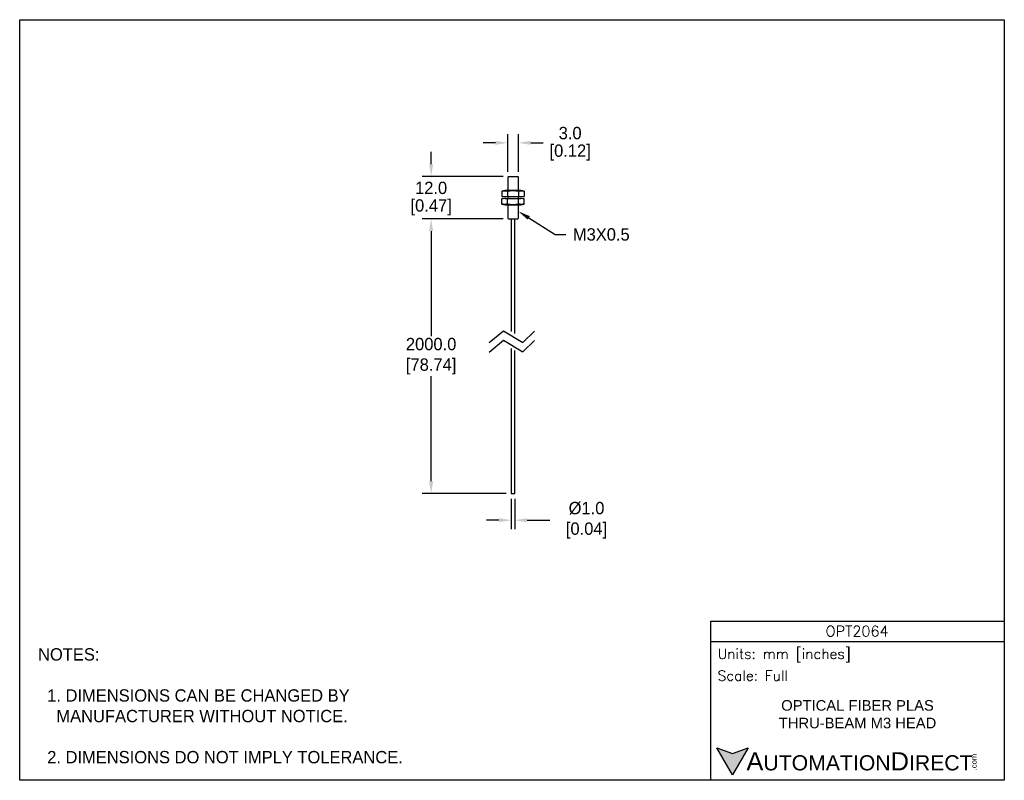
# Model space of a CAD drawing. Header units: inches. Extents: x 0 to 279, y 0 to 216.
import ezdxf
from ezdxf import colors
from ezdxf.entities.mleader import LeaderData, LeaderLine
from ezdxf.math import Vec2, Vec3

# ---------------------------------------------------------------- set-up
doc = ezdxf.new("R2010")
doc.units = ezdxf.units.IN
doc.header["$LTSCALE"] = 10
doc.header["$MEASUREMENT"] = 0
doc.layers.add('DIMENSIONS', color=140, linetype='Continuous')
doc.layers.add('TEXT', color=140, linetype='Continuous')
doc.styles.add('ROMANS', font='romans.shx')
doc.styles.add('型式1', font='txt')
doc.dimstyles.get("Standard").update_dxf_attribs({"dimtxt": 3.5, "dimasz": 3.5, "dimexe": 2.5, "dimexo": 1.5, "dimgap": 1, "dimtad": 0, "dimtih": 1, "dimtoh": 1, "dimdec": 1, "dimzin": 0, "dimdsep": 46, "dimtxsty": 'Standard', "dimcen": 0, "dimadec": 0, "dimazin": 0, "dimtfac": 1, "dimtdec": 1, "dimtofl": 0, "dimtmove": 0, "dimatfit": 3, "dimfxl": 1, "dimtolj": 1, "dimtzin": 0, "dimarcsym": 0})

# ---------------------------------------------------------------- blocks, each defined once
blk = doc.blocks.new('*D0')
at = {"layer": 'DEFPOINTS', "color": 0, "transparency": 16777216}
for p in [(139.5, 81.39), (140.5, 81.39), (140.5, 73.83)]:
    blk.add_point(p, dxfattribs=at)
at = {"layer": 'DIMENSIONS', "color": 0, "lineweight": -2, "transparency": 16777216}
for p, q in [((139.5, 79.89), (139.5, 71.33)), ((140.5, 79.89), (140.5, 71.33)), ((136, 73.83), (132.5, 73.83)), ((144, 73.83), (150.44, 73.83))]:
    blk.add_line(p, q, dxfattribs=at)
at = {"layer": 'DIMENSIONS', "color": 0, "transparency": 16777216}
for points in [[(136, 74.41), (136, 73.25), (139.5, 73.83)], [(144, 74.41), (144, 73.25), (140.5, 73.83)]]:
    blk.add_solid(points, dxfattribs=at)
at = {"layer": 'DIMENSIONS', "color": 0, "transparency": 16777216, "insert": (160.19, 73.83), "char_height": 3.5, "attachment_point": 5}
blk.add_mtext('\\A1; %%C1.0\\P [0.04]', dxfattribs=at)
blk = doc.blocks.new('*D1')
at = {"layer": 'DEFPOINTS', "color": 0, "transparency": 16777216}
for p in [(116.75, 159.39), (138.7, 159.39), (139.5, 81.39)]:
    blk.add_point(p, dxfattribs=at)
at = {"layer": 'DIMENSIONS', "color": 0, "lineweight": -2, "transparency": 16777216}
for p, q in [((137.2, 159.39), (114.25, 159.39)), ((116.75, 155.89), (116.75, 126.05)), ((116.75, 84.89), (116.75, 114.72)), ((138, 81.39), (114.25, 81.39))]:
    blk.add_line(p, q, dxfattribs=at)
at = {"layer": 'DIMENSIONS', "color": 0, "transparency": 16777216}
for points in [[(116.17, 155.89), (117.33, 155.89), (116.75, 159.39)], [(116.17, 84.89), (117.33, 84.89), (116.75, 81.39)]]:
    blk.add_solid(points, dxfattribs=at)
at = {"layer": 'DIMENSIONS', "color": 0, "transparency": 16777216, "insert": (116.75, 120.39), "char_height": 3.5, "attachment_point": 5}
blk.add_mtext('\\A1;2000.0\\P[78.74]', dxfattribs=at)
blk = doc.blocks.new('*D2')
at = {"layer": 'DEFPOINTS', "color": 0, "transparency": 16777216}
for p in [(116.75, 171.39), (138.7, 171.39), (138.7, 159.39)]:
    blk.add_point(p, dxfattribs=at)
at = {"layer": 'DIMENSIONS', "color": 0, "lineweight": -2, "transparency": 16777216}
for p, q in [((116.75, 174.89), (116.75, 178.39)), ((137.2, 171.39), (114.25, 171.39)), ((137.2, 159.39), (114.25, 159.39)), ((116.75, 155.89), (116.75, 152.39))]:
    blk.add_line(p, q, dxfattribs=at)
at = {"layer": 'DIMENSIONS', "color": 0, "transparency": 16777216}
for points in [[(116.17, 174.89), (117.33, 174.89), (116.75, 171.39)], [(116.17, 155.89), (117.33, 155.89), (116.75, 159.39)]]:
    blk.add_solid(points, dxfattribs=at)
at = {"layer": 'DIMENSIONS', "color": 0, "transparency": 16777216, "char_height": 3.5, "attachment_point": 5}
for s, insert in [('\\A1;12.0', (116.75, 168.14)), ('\\A1;[0.47]', (116.75, 162.64))]:
    blk.add_mtext(s, dxfattribs=dict(at, insert=insert))
blk = doc.blocks.new('*D3')
at = {"layer": 'DEFPOINTS', "color": 0, "transparency": 16777216}
for p in [(141.5, 180.95), (138.5, 171.19), (141.5, 171.19)]:
    blk.add_point(p, dxfattribs=at)
at = {"layer": 'DIMENSIONS', "color": 0, "lineweight": -2, "transparency": 16777216}
for p, q in [((138.5, 172.69), (138.5, 183.45)), ((141.5, 172.69), (141.5, 183.45)), ((135, 180.95), (131.5, 180.95)), ((145, 180.95), (148.5, 180.95))]:
    blk.add_line(p, q, dxfattribs=at)
at = {"layer": 'DIMENSIONS', "color": 0, "transparency": 16777216}
for points in [[(135, 181.53), (135, 180.37), (138.5, 180.95)], [(145, 181.53), (145, 180.37), (141.5, 180.95)]]:
    blk.add_solid(points, dxfattribs=at)
at = {"layer": 'DIMENSIONS', "color": 0, "transparency": 16777216, "char_height": 3.5, "attachment_point": 5}
for s, insert in [('\\A1;3.0', (156.2, 183.7)), ('\\A1;[0.12]', (156.2, 178.2))]:
    blk.add_mtext(s, dxfattribs=dict(at, insert=insert))

msp = doc.modelspace()

# ---------------------------------------------------------------- hatches: boundary and pattern name
at = {"layer": 'TEXT'}
msp.add_hatch(color=256, dxfattribs=at).paths.add_polyline_path([(206.74, 9.21), (202.31, 7.59), (197.87, 9.21), (202.31, 1.53)])

# ---------------------------------------------------------------- linework, layer by layer
for p, q in [((138.7, 171.39), (138.5, 171.19)), ((138.5, 171.19), (138.5, 167.39)), ((138.7, 171.39), (141.3, 171.39)), ((141.5, 171.19), (141.3, 171.39)), ((141.5, 167.39), (141.5, 171.19)), ((137.75, 167.39), (136.82, 167.22)), ((136.82, 167.22), (136.82, 165.75)), ((136.82, 165.75), (137.75, 165.59)), ((137.75, 165.19), (136.82, 165.02)), ((136.82, 163.55), (136.82, 165.02)), ((142.25, 167.39), (137.75, 167.39)), ((142.25, 165.59), (137.75, 165.59)), ((137.75, 165.19), (142.25, 165.19)), ((138.41, 167.22), (138.41, 165.75)), ((138.41, 163.55), (138.41, 165.02)), ((138.5, 165.59), (138.5, 165.19)), ((141.5, 165.19), (141.5, 165.59)), ((141.58, 167.22), (141.58, 165.75)), ((141.58, 163.55), (141.58, 165.02)), ((143.17, 167.22), (142.25, 167.39)), ((142.25, 165.59), (143.17, 165.75)), ((143.17, 165.02), (142.25, 165.19)), ((143.17, 167.22), (143.17, 165.75)), ((143.17, 163.55), (143.17, 165.02)), ((136.82, 163.55), (137.75, 163.39)), ((137.75, 163.39), (142.25, 163.39)), ((138.5, 163.39), (138.5, 159.59)), ((141.5, 159.59), (141.5, 163.39)), ((142.25, 163.39), (143.17, 163.55)), ((138.5, 159.59), (138.7, 159.39)), ((138.7, 159.39), (141.3, 159.39)), ((139.5, 159.39), (139.5, 127.41)), ((140.5, 126.81), (140.5, 159.39)), ((141.3, 159.39), (141.5, 159.59)), ((139.5, 122.6), (139.5, 81.39)), ((140.5, 81.39), (140.5, 121.99)), ((139.5, 81.39), (140.5, 81.39))]:
    msp.add_line(p, q)
for centre, start, end in [((140, 149.71), 84.8185, 95.1815), ((140, 183.26), 264.8192, 275.1808), ((140, 147.51), 84.8192, 95.1808), ((140, 181.06), 264.8185, 275.1815)]:
    msp.add_arc(centre, 17.58, start, end)
for points in [[(136.82, 167.22), (137.11, 167.27), (137.36, 167.3), (137.61, 167.3), (137.86, 167.3), (138.12, 167.27), (138.41, 167.22)], [(136.82, 165.75), (137.11, 165.7), (137.36, 165.67), (137.61, 165.67), (137.86, 165.67), (138.12, 165.7), (138.41, 165.75)], [(138.41, 165.02), (138.12, 165.07), (137.87, 165.1), (137.62, 165.1), (137.36, 165.1), (137.11, 165.07), (136.82, 165.02)], [(141.58, 167.22), (141.87, 167.27), (142.12, 167.3), (142.37, 167.3), (142.63, 167.3), (142.88, 167.27), (143.17, 167.22)], [(141.58, 165.75), (141.87, 165.7), (142.12, 165.67), (142.37, 165.67), (142.63, 165.67), (142.88, 165.7), (143.17, 165.75)], [(143.17, 165.02), (142.88, 165.07), (142.63, 165.1), (142.38, 165.1), (142.13, 165.1), (141.88, 165.07), (141.58, 165.02)], [(138.41, 163.55), (138.12, 163.5), (137.87, 163.47), (137.62, 163.47), (137.36, 163.47), (137.11, 163.5), (136.82, 163.55)], [(143.17, 163.55), (142.88, 163.5), (142.63, 163.47), (142.38, 163.47), (142.13, 163.47), (141.88, 163.5), (141.58, 163.55)]]:
    msp.add_open_spline(points, degree=3, knots=[0, 0, 0, 0, 0.497921, 0.497921, 0.497921, 1, 1, 1, 1])
at = {"layer": 'DEFPOINTS'}
msp.add_lwpolyline([(0, 215.9), (279.4, 215.9), (279.4, 0), (0, 0)], close=True, dxfattribs=at)
at = {"layer": 'DIMENSIONS'}
for points in [[(133.21, 124.23), (137.32, 127.61), (142.81, 124.31), (146.04, 127.53)], [(133.21, 121.57), (137.32, 124.95), (142.81, 121.65), (146.04, 124.87)]]:
    msp.add_lwpolyline(points, dxfattribs=at)
at = {"layer": 'TEXT'}
msp.add_line((196.09, 39.42), (279.4, 39.42), dxfattribs=at)
for points in [[(196.09, 0), (196.09, 45.17), (279.4, 45.17), (279.4, 0)], [(206.74, 9.21), (202.31, 1.53), (197.87, 9.21), (202.31, 7.59)]]:
    msp.add_lwpolyline(points, close=True, dxfattribs=at)

# ---------------------------------------------------------------- texts
for s, insert, char_height, width, attachment_point, style in [('OPT2064', (237.62, 42.33), 3, 55.9017, 5, 'ROMANS'), (' Units: mm [inches]', (196.09, 35.43), 2.8712, 83.3079, 4, 'ROMANS'), (' Scale: Full', (196.09, 29.69), 2.8712, 83.3079, 4, 'ROMANS'), ('{\\fArial|b0|i0|c0|p34;     \\H1.2x;A\\H0.8333x;UTOMATION\\H1.2x;D\\H0.8333x;IRECT}', (197.87, 5.37), 4.3068, 72.9565, 4, '型式1')]:
    msp.add_mtext(s, dxfattribs=dict(at, insert=insert, char_height=char_height, width=width, attachment_point=attachment_point, style=style))
at = {"layer": 'TEXT', "insert": (5.21, 37.5), "char_height": 3.5, "attachment_point": 1}
msp.add_mtext_dynamic_manual_height_columns('NOTES:\\P\\P  1. DIMENSIONS CAN BE CHANGED BY      \\P    MANUFACTURER WITHOUT NOTICE.\\P\\P  2. DIMENSIONS DO NOT IMPLY TOLERANCE.', width=190.8823, gutter_width=1, heights=[0], dxfattribs=at)
at = {"layer": 'TEXT', "insert": (237.75, 18.74), "char_height": 3, "width": 66.5595, "attachment_point": 5}
msp.add_mtext('{\\fArial|b0|i0|c0|p34;OPTICAL FIBER PLAS THRU-BEAM M3 HEAD}', dxfattribs=at)
at = {"layer": 'TEXT', "insert": (270.01, 2.84), "char_height": 1.5505, "width": 4.5946, "attachment_point": 1, "rotation": 90, "style": '型式1'}
msp.add_mtext('{\\fArial|b0|i0|c0|p34;.com}', dxfattribs=at)

# ---------------------------------------------------------------- dimensions: what is measured, and where the dimension line sits
at = {"layer": 'DIMENSIONS'}
dim = msp.add_linear_dim(base=(141.5, 180.95), p1=(138.5, 171.19), p2=(141.5, 171.19), dimstyle='Standard', override={"dimpost": '\\X'}, dxfattribs=at)
dim.commit()
dim.dimension.update_dxf_attribs({"geometry": '*D3', "text_midpoint": (156.2, 180.95)})
dim = msp.add_linear_dim(base=(116.75, 171.39), p1=(138.7, 159.39), p2=(138.7, 171.39), angle=90, dimstyle='Standard', override={"dimpost": '\\X'}, dxfattribs=at)
dim.commit()
dim.dimension.update_dxf_attribs({"geometry": '*D2', "text_midpoint": (116.75, 165.39)})
dim = msp.add_linear_dim(base=(116.75, 159.39), p1=(139.5, 81.39), p2=(138.7, 159.39), angle=90, text='2000.0\\P[78.74]', dimstyle='Standard', override={"dimpost": '\\X'}, dxfattribs=at)
dim.commit()
dim.dimension.update_dxf_attribs({"geometry": '*D1', "text_midpoint": (116.75, 120.39)})
dim = msp.add_linear_dim(base=(140.5, 73.83), p1=(139.5, 81.39), p2=(140.5, 81.39), text=' %%C<>', dimstyle='Standard', override={"dimpost": '\\X'}, dxfattribs=at)
dim.commit()
dim.dimension.update_dxf_attribs({"geometry": '*D0', "text_midpoint": (160.19, 73.83), "dimtype": 160})

# ---------------------------------------------------------------- leaders
at = {"layer": 'TEXT'}
ml = msp.add_multileader_mtext('Standard', dxfattribs=at)
ml.set_content('M3X0.5', color=256)
ml.set_leader_properties()
ml.build(insert=Vec2(0, 0))
ml.multileader.update_dxf_attribs({"text_left_attachment_type": 2, "text_right_attachment_type": 2, "dogleg_length": 3, "arrow_head_size": 3.5})
ctx = ml.context
ctx.base_point, ctx.char_height, ctx.arrow_head_size, ctx.plane_origin = Vec3(154.97, 154.95), 3.5, 3.5, Vec3(141.5, 161.49)
ctx.left_attachment, ctx.right_attachment = 2, 2
notes = []
notes.append((ctx, [(0, (1, 1, 0), (151.97, 154.95), (1, 0), 3, [(0, [(141.5, 161.49)], 0, [])])]))
ctx.mtext.insert, ctx.mtext.flow_direction = Vec3(156.97, 156.7), 5
for ctx, leaders in notes:
    for number, flags, end, landing, length, lines in leaders:
        leader = LeaderData()
        leader.index, (leader.has_last_leader_line, leader.has_dogleg_vector, leader.attachment_direction) = number, flags
        leader.last_leader_point, leader.dogleg_vector, leader.dogleg_length = Vec3(end), Vec3(landing), length
        for number, points, colour, breaks in lines:
            line = LeaderLine()
            line.index, line.vertices, line.color, line.breaks = number, Vec3.list(points), colors.encode_raw_color(colour), breaks
            leader.lines.append(line)
        ctx.leaders.append(leader)

doc.saveas('drawing.dxf')
